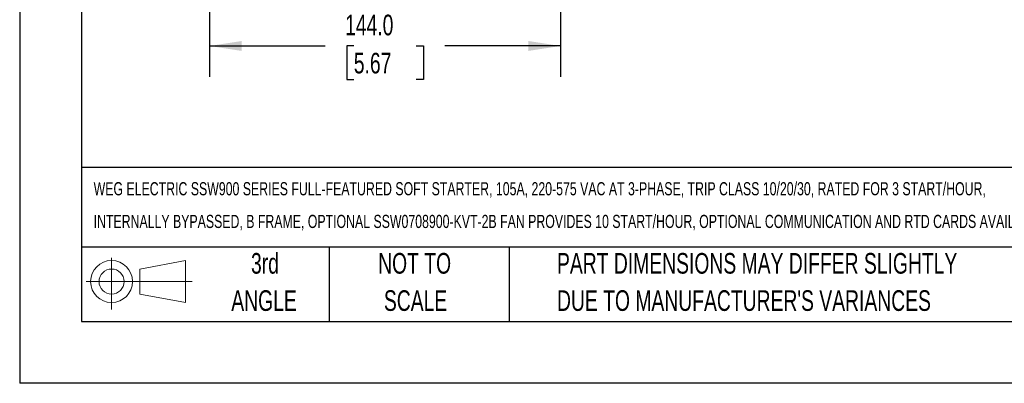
# Model space of a CAD drawing. Header units: millimetres. Extents: x 0 to 1118, y 0 to 864.
# Tile 1 of 42: x 0 to 404, y 0 to 149. Entities that reach past the tile are written whole.
import ezdxf

# ---------------------------------------------------------------- set-up
doc = ezdxf.new("R2010")
doc.units = ezdxf.units.MM
doc.header["$LTSCALE"] = 4
doc.linetypes.add('CENTERX2', pattern=[20.32, 12.7, -2.54, 2.54, -2.54])
doc.layers.add('DIMENSIONS', color=140, linetype='Continuous', lineweight=25)
doc.layers.add('TEXT', color=140, linetype='Continuous', lineweight=25)
doc.layers.add('SLD-DEFPOINTS', color=7, linetype='Continuous')
doc.styles.add('SLDTEXTSTYLE0', font='TXT', dxfattribs={"width": 0.7})
doc.dimstyles.new('SLDDIMSTYLE2', dxfattribs={"dimtxt": 8.632031, "dimasz": 13.208, "dimexe": 0, "dimexo": 0.0625, "dimgap": 2.158008, "dimtad": 0, "dimtih": 1, "dimtoh": 1, "dimlfac": 1, "dimrnd": 1e-09, "dimzin": 4, "dimdsep": 46, "dimtxsty": 'SLDTEXTSTYLE0', "dimsah": 1, "dimcen": 0.09, "dimadec": 0, "dimazin": 1, "dimtfac": 1, "dimtofl": 0, "dimtmove": 0, "dimatfit": 3, "dimfxl": 0, "dimfrac": 2, "dimtolj": 1, "dimtzin": 12, "dimarcsym": 0})

# ---------------------------------------------------------------- blocks, each defined once
blk = doc.blocks.new('Block11')
at = {"color": 7, "linetype": 'Continuous', "lineweight": 18}
for p, q in [((10.35, 21.24), (10.35, 0)), ((21.92, 16.67), (40.7, 20.13)), ((21.92, 6.38), (21.92, 16.67)), ((40.7, 20.13), (40.7, 2.93)), ((0, 11.53), (43.49, 11.53)), ((21.92, 6.38), (40.7, 2.93))]:
    blk.add_line(p, q, dxfattribs=at)
for radius in [8.6, 5.14]:
    blk.add_circle((10.35, 11.53), radius, dxfattribs=at)
blk = doc.blocks.new('Block12')
at = {"layer": 'SLD-DEFPOINTS'}
blk.add_blockref('Block11', (0, 0), dxfattribs=at)
blk = doc.blocks.new('SW_NOTE_0')
at = {"layer": 'TEXT', "color": 0, "linetype": 'CENTERX2', "lineweight": 18, "char_height": 5.39713, "attachment_point": 1, "style": 'SLDTEXTSTYLE0'}
for s, insert in [('WEG ELECTRIC SSW900 SERIES FULL-FEATURED SOFT STARTER, 105A, 220-575 VAC AT 3-PHASE, TRIP CLASS 10/20/30, RATED FOR 3 START/HOUR,', (0, 6.96)), ('INTERNALLY BYPASSED, B FRAME, OPTIONAL SSW0708900-KVT-2B FAN PROVIDES 10 START/HOUR, OPTIONAL COMMUNICATION AND RTD CARDS AVAILABLE', (0, -6.44))]:
    blk.add_mtext(s, dxfattribs=dict(at, insert=insert))
blk = doc.blocks.new('SW_NOTE_0_3')
at = {"layer": 'TEXT', "color": 0, "linetype": 'CENTERX2', "lineweight": 18, "char_height": 8.4667, "attachment_point": 1, "style": 'SLDTEXTSTYLE0'}
for s, insert in [('PART DIMENSIONS MAY DIFFER SLIGHTLY', (0, 10.91)), ("DUE TO MANUFACTURER'S VARIANCES", (0, -4.37))]:
    blk.add_mtext(s, dxfattribs=dict(at, insert=insert))
blk = doc.blocks.new('SW_NOTE_0_4')
at = {"layer": 'TEXT', "color": 0, "linetype": 'CENTERX2', "lineweight": 18, "char_height": 8.467, "attachment_point": 2, "style": 'SLDTEXTSTYLE0'}
for s, insert in [('NOT TO', (21.03, 10.91)), ('SCALE', (21.42, -4.37))]:
    blk.add_mtext(s, dxfattribs=dict(at, insert=insert))
blk = doc.blocks.new('SW_NOTE_0_5')
at = {"layer": 'TEXT', "color": 0, "linetype": 'CENTERX2', "lineweight": 18, "char_height": 8.467, "attachment_point": 2, "style": 'SLDTEXTSTYLE0'}
for s, insert in [('3rd', (9.26, 10.91)), ('ANGLE', (8.87, -4.37))]:
    blk.add_mtext(s, dxfattribs=dict(at, insert=insert))
blk = doc.blocks.new('_D_3')
at = {"layer": 'DIMENSIONS'}
for p, q in [((77.93, 205.65), (77.93, 125.65)), ((221.93, 205.65), (221.93, 202.21)), ((221.93, 196.11), (221.93, 125.65)), ((77.93, 138.35), (125.41, 138.35)), ((137.1, 138.35), (134.2, 138.35)), ((134.2, 138.35), (134.2, 124.63)), ((162.75, 138.35), (165.65, 138.35)), ((165.65, 138.35), (165.65, 124.63)), ((221.93, 138.35), (174.45, 138.35)), ((134.2, 124.63), (137.1, 124.63)), ((165.65, 124.63), (162.75, 124.63))]:
    blk.add_line(p, q, dxfattribs=at)
for points in [[(77.93, 138.35), (91.14, 136.32), (91.14, 140.39)], [(221.93, 138.35), (208.72, 140.39), (208.72, 136.32)]]:
    blk.add_solid(points, dxfattribs=at)
at = {"layer": 'DIMENSIONS', "char_height": 8.467, "attachment_point": 1, "style": 'SLDTEXTSTYLE0'}
for s, insert in [('144.0', (133.51, 151.2)), ('5.67', (137.1, 135.55))]:
    blk.add_mtext(s, dxfattribs=dict(at, insert=insert))

msp = doc.modelspace()

# ---------------------------------------------------------------- linework, layer by layer
at = {"color": 7, "linetype": 'Continuous'}
for p in [(0.01, 863.611), (1117.61, 0.011)]:
    msp.add_line(p, (0.01, 0.011), dxfattribs=at)
at = {"layer": 'TEXT'}
for p, q in [((25.4, 838.2), (25.4, 25.4)), ((1092.2, 88.504), (25.4, 88.504)), ((1092.2, 55.88), (25.4, 55.88)), ((127, 55.88), (127, 25.4)), ((200.847, 55.88), (200.847, 25.4)), ((25.4, 25.4), (1092.2, 25.4))]:
    msp.add_line(p, q, dxfattribs=at)

# ---------------------------------------------------------------- block references
at = {"layer": 'SLD-DEFPOINTS'}
msp.add_blockref('Block12', (27.352, 30.215), dxfattribs=at)
at = {"layer": 'TEXT', "linetype": 'CENTERX2', "lineweight": 18}
for name, p in [('SW_NOTE_0', (30.353, 75.535)), ('SW_NOTE_0_5', (91.389, 42.542)), ('SW_NOTE_0_4', (141.029, 42.542)), ('SW_NOTE_0_3', (220.477, 42.542))]:
    msp.add_blockref(name, p, dxfattribs=at)

# ---------------------------------------------------------------- dimensions: what is measured, and where the dimension line sits
at = {"layer": 'DIMENSIONS'}
dim = msp.add_linear_dim(base=(221.929, 138.354), p1=(77.929, 210.726), p2=(221.929, 210.726), dimstyle='SLDDIMSTYLE2', dxfattribs=at)
dim.commit()
dim.dimension.update_dxf_attribs({"geometry": '_D_3', "text_midpoint": (149.929, 138.354), "dimtype": 160})

doc.saveas('drawing.dxf')
